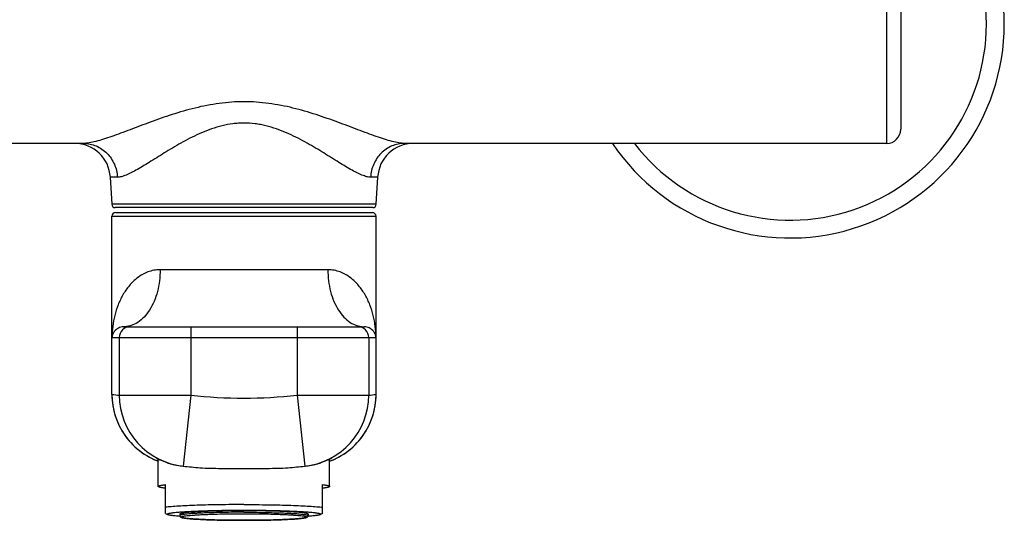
# Model space of a CAD drawing. Header units: millimetres. Extents: x 90 to 575, y 64 to 450.
# Tile 5 of 8: x 178 to 316, y 309 to 379. Entities that reach past the tile are written whole.
import ezdxf

# ---------------------------------------------------------------- set-up
doc = ezdxf.new("R2010")
doc.units = ezdxf.units.MM
doc.header["$LTSCALE"] = 46.255
doc.layers.get('0').update_dxf_attribs({"linetype": 'CONTINUOUS'})

msp = doc.modelspace()

# ---------------------------------------------------------------- linework, layer by layer
at = {"color": 9, "linetype": 'CONTINUOUS'}
for p, q in [((299.64, 395.62), (299.64, 362.12)), ((191.91, 357.38), (190.92, 357.38)), ((228.37, 357.38), (227.38, 357.38)), ((228.17, 353.6), (191.12, 353.6)), ((191.14, 351.92), (228.14, 351.92)), ((221.39, 344.42), (197.9, 344.42)), ((202.18, 336.42), (202.18, 326.82)), ((217.11, 336.42), (217.11, 326.82)), ((191.15, 334.92), (228.14, 334.92)), ((192.18, 334.92), (192.18, 326.82)), ((227.11, 334.92), (227.11, 326.82)), ((191.14, 326.94), (191.15, 326.94)), ((228.14, 326.94), (228.14, 326.94)), ((192.18, 326.82), (202.18, 326.82)), ((202.18, 326.82), (201.12, 316.88)), ((217.11, 326.82), (227.11, 326.82)), ((217.11, 326.82), (218.17, 316.88))]:
    msp.add_line(p, q, dxfattribs=at)
at = {"color": 7, "linetype": 'CONTINUOUS'}
for p, q in [((301.64, 393.62), (301.64, 364.12)), ((187.18, 362.12), (119.64, 362.12)), ((299.64, 362.12), (232.11, 362.12)), ((190.92, 357.38), (191.12, 353.6)), ((228.17, 353.6), (228.37, 357.38)), ((227.67, 353.12), (191.62, 353.12)), ((191.14, 326.94), (191.14, 351.92)), ((191.64, 352.42), (227.64, 352.42)), ((228.14, 326.94), (228.14, 351.92)), ((192.82, 336.42), (226.47, 336.42)), ((226.64, 336.41), (226.47, 336.42)), ((197.64, 314.04), (197.64, 317.88)), ((221.64, 314.04), (221.64, 317.88)), ((201.1, 316.88), (201.12, 316.88)), ((218.17, 316.88), (218.19, 316.88)), ((198.64, 310.26), (198.64, 314.29)), ((220.64, 310.26), (220.64, 314.29)), ((198.64, 310.26), (198.94, 310.09)), ((200.64, 310.14), (200.64, 309.94)), ((218.64, 310.14), (218.64, 309.94)), ((220.64, 310.26), (220.35, 310.09))]:
    msp.add_line(p, q, dxfattribs=at)
for points in [[(191.14, 326.94), (191.15, 326.56), (191.18, 326.14), (191.22, 325.73), (191.28, 325.32), (191.35, 324.91), (191.44, 324.51), (191.55, 324.11), (191.68, 323.71), (191.82, 323.32), (191.98, 322.94), (192.15, 322.56), (192.34, 322.19), (192.55, 321.83), (192.77, 321.48), (193, 321.14), (193.25, 320.81), (193.51, 320.48), (193.78, 320.17), (194.07, 319.87), (194.37, 319.59), (194.68, 319.31), (195, 319.05), (195.33, 318.8), (195.67, 318.57), (196.03, 318.35), (196.39, 318.14), (196.76, 317.95), (197.13, 317.78), (197.52, 317.62), (197.64, 317.57)], [(221.64, 317.57), (221.77, 317.62), (222.16, 317.78), (222.53, 317.95), (222.9, 318.14), (223.26, 318.35), (223.61, 318.57), (223.96, 318.8), (224.29, 319.05), (224.61, 319.31), (224.92, 319.59), (225.22, 319.87), (225.51, 320.17), (225.78, 320.48), (226.04, 320.81), (226.29, 321.14), (226.52, 321.48), (226.74, 321.83), (226.95, 322.19), (227.14, 322.56), (227.31, 322.94), (227.47, 323.32), (227.61, 323.71), (227.74, 324.11), (227.84, 324.51), (227.94, 324.91), (228.01, 325.32), (228.07, 325.73), (228.11, 326.14), (228.14, 326.56), (228.14, 326.94)]]:
    msp.add_lwpolyline(points, dxfattribs=at)
for centre, radius, start, end in [((286.14, 378.87), 30, 213.9449, 146.0551), ((299.64, 364.12), 2, 270, 360), ((185.93, 357.12), 5, 3, 90), ((233.36, 357.12), 5, 90, 177), ((191.62, 353.62), 0.5, 183, 270), ((227.67, 353.62), 0.5, 270, 357), ((191.64, 351.92), 0.5, 90, 180), ((227.64, 351.92), 0.5, 0, 90), ((209.64, 396.42), 80, 263.8808, 265.5718), ((209.64, 396.42), 80, 274.4282, 276.1192)]:
    msp.add_arc(centre, radius, start, end, dxfattribs=at)
at = {"color": 9, "linetype": 'CONTINUOUS'}
for centre, radius, start, end in [((286.14, 378.87), 27.5, 217.5279, 142.4721), ((193.68, 334.92), 1.5, 90.0011, 180.0011), ((225.61, 334.92), 1.5, 359.9989, 89.9989), ((201.15, 326.94), 10, 179.999, 249.5047), ((199.65, 396.42), 70, 263.0257, 263.8808), ((218.14, 326.94), 10, 290.4953, 0.001), ((219.64, 396.42), 70, 276.1192, 276.9743), ((202.18, 326.82), 10, 179.9984, 263.8797), ((209.64, 396.42), 70, 263.8808, 276.1192), ((217.11, 326.82), 10, 276.1203, 0.0016)]:
    msp.add_arc(centre, radius, start, end, dxfattribs=at)
for points, knots in [([(232.11, 362.12), (231.99, 362.12), (231.72, 362.14), (231.15, 362.21), (230.34, 362.4), (229.29, 362.71), (228.14, 363.1), (226.9, 363.56), (225.1, 364.24), (223.22, 364.95), (221.26, 365.65), (219.19, 366.36), (217.04, 366.98), (214.83, 367.47), (213.12, 367.75), (211.39, 367.93), (209.64, 367.99), (207.9, 367.93), (206.17, 367.75), (204.46, 367.47), (202.25, 366.98), (199.59, 366.21), (196.58, 365.14), (194.19, 364.24), (192.39, 363.56), (191.15, 363.1), (190, 362.71), (188.95, 362.4), (188.14, 362.21), (187.57, 362.14), (187.3, 362.12), (187.18, 362.12)], [0, 0, 0, 0, 0.007997, 0.016913, 0.037351, 0.060945, 0.087202, 0.115664, 0.145946, 0.210741, 0.244789, 0.279687, 0.351506, 0.388191, 0.425248, 0.462562, 0.500002, 0.537442, 0.57475, 0.611807, 0.648497, 0.72031, 0.789257, 0.854055, 0.884336, 0.912799, 0.939055, 0.96265, 0.983096, 0.992007, 1, 1, 1, 1]), ([(227.38, 357.38), (227.29, 357.38), (227.1, 357.4), (226.81, 357.46), (226.49, 357.56), (226.02, 357.74), (225.37, 358.04), (224.53, 358.5), (223.63, 359.03), (222.29, 359.86), (220.88, 360.75), (219.38, 361.66), (217.75, 362.59), (216.02, 363.46), (214.18, 364.19), (212.97, 364.55), (211.97, 364.77), (210.94, 364.93), (209.9, 364.99), (208.86, 364.96), (207.83, 364.86), (206.57, 364.62), (205.11, 364.19), (203.71, 363.64), (202.38, 363.02), (200.72, 362.14), (198.81, 361), (197, 359.86), (195.66, 359.03), (194.76, 358.5), (193.92, 358.04), (193.17, 357.69), (192.6, 357.48), (192.18, 357.4), (192, 357.38), (191.91, 357.38)], [0, 0, 0, 0, 0.006785, 0.014408, 0.022911, 0.032296, 0.053605, 0.078012, 0.105107, 0.134496, 0.198819, 0.233216, 0.268827, 0.343054, 0.381444, 0.420515, 0.440263, 0.460118, 0.499994, 0.51996, 0.539889, 0.579476, 0.618547, 0.656937, 0.694523, 0.731187, 0.80119, 0.865513, 0.894903, 0.921997, 0.946403, 0.967714, 0.985593, 0.993216, 1, 1, 1, 1]), ([(187.18, 362.12), (187.48, 362.12), (188.08, 362.06), (188.95, 361.79), (189.75, 361.36), (190.46, 360.77), (191.05, 360.05), (191.51, 359.22), (191.81, 358.33), (191.89, 357.7), (191.91, 357.38)], [0, 0, 0, 0, 0.121769, 0.244022, 0.367173, 0.491498, 0.617101, 0.743903, 0.87166, 1, 1, 1, 1]), ([(232.11, 362.12), (231.81, 362.12), (231.21, 362.06), (230.34, 361.79), (229.54, 361.36), (228.83, 360.77), (228.24, 360.05), (227.78, 359.22), (227.48, 358.33), (227.4, 357.7), (227.38, 357.38)], [0, 0, 0, 0, 0.121769, 0.244023, 0.367174, 0.491499, 0.617101, 0.743903, 0.87166, 1, 1, 1, 1]), ([(197.9, 344.42), (197.6, 344.42), (197.01, 344.36), (196.18, 344.13), (195.42, 343.77), (194.51, 343.17), (193.55, 342.23), (192.65, 340.92), (191.98, 339.5), (191.5, 338.01), (191.22, 336.48), (191.15, 335.44), (191.15, 334.92)], [0, 0, 0, 0, 0.070114, 0.137314, 0.202427, 0.266106, 0.390691, 0.513537, 0.635592, 0.75726, 0.878708, 1, 1, 1, 1]), ([(197.9, 344.42), (197.9, 343.9), (197.84, 342.87), (197.55, 341.37), (197.09, 339.99), (196.47, 338.78), (195.7, 337.77), (194.82, 337.01), (194, 336.61), (193.33, 336.45), (192.99, 336.42), (192.82, 336.42)], [0, 0, 0, 0, 0.150558, 0.297703, 0.438323, 0.56993, 0.691029, 0.801536, 0.903191, 0.951932, 1, 1, 1, 1]), ([(228.14, 334.92), (228.14, 335.44), (228.07, 336.48), (227.78, 338.01), (227.31, 339.5), (226.64, 340.92), (225.74, 342.23), (224.78, 343.17), (223.87, 343.77), (223.11, 344.13), (222.28, 344.36), (221.69, 344.42), (221.39, 344.42)], [0, 0, 0, 0, 0.121291, 0.242741, 0.364408, 0.486462, 0.609309, 0.733894, 0.797573, 0.862686, 0.929886, 1, 1, 1, 1]), ([(221.39, 344.42), (221.39, 343.9), (221.45, 342.87), (221.74, 341.37), (222.2, 339.99), (222.82, 338.78), (223.59, 337.77), (224.47, 337.01), (225.29, 336.61), (225.96, 336.45), (226.3, 336.42), (226.47, 336.42)], [0, 0, 0, 0, 0.150558, 0.297703, 0.438323, 0.56993, 0.691029, 0.801535, 0.903191, 0.951932, 1, 1, 1, 1]), ([(192.82, 336.42), (192.67, 336.42), (192.4, 336.38), (192.05, 336.24), (191.77, 336.06), (191.49, 335.8), (191.25, 335.42), (191.16, 335.08), (191.15, 334.92)], [0, 0, 0, 0, 0.179288, 0.32908, 0.461188, 0.581549, 0.799208, 1, 1, 1, 1]), ([(228.14, 334.92), (228.13, 335.08), (228.05, 335.4), (227.83, 335.76), (227.57, 336.02), (227.32, 336.2), (227.01, 336.34), (226.77, 336.4), (226.64, 336.41)], [0, 0, 0, 0, 0.205722, 0.427389, 0.548892, 0.680968, 0.828439, 1, 1, 1, 1]), ([(209.64, 310.41), (209.06, 310.41), (207.91, 310.41), (206.24, 310.38), (204.93, 310.34), (203.95, 310.31), (203.3, 310.28), (202.71, 310.24), (202.19, 310.21), (201.73, 310.17), (201.4, 310.13), (201.18, 310.1), (201.04, 310.08), (200.92, 310.06), (200.82, 310.04), (200.75, 310.01), (200.69, 309.99), (200.66, 309.97), (200.64, 309.95), (200.64, 309.94)], [0, 0, 0, 0, 0.194093, 0.380748, 0.552816, 0.631294, 0.703716, 0.769391, 0.827695, 0.878079, 0.920077, 0.937812, 0.95332, 0.966575, 0.977561, 0.98628, 0.992774, 0.997178, 1, 1, 1, 1]), ([(209.64, 310.41), (210.23, 310.41), (211.38, 310.41), (213.05, 310.38), (214.36, 310.34), (215.34, 310.31), (215.99, 310.28), (216.58, 310.24), (217.1, 310.21), (217.56, 310.17), (217.89, 310.13), (218.11, 310.1), (218.25, 310.08), (218.37, 310.06), (218.47, 310.04), (218.54, 310.01), (218.6, 309.99), (218.63, 309.97), (218.64, 309.95), (218.64, 309.94)], [0, 0, 0, 0, 0.194093, 0.380748, 0.552816, 0.631294, 0.703716, 0.769391, 0.827695, 0.878079, 0.920077, 0.937812, 0.95332, 0.966575, 0.977561, 0.98628, 0.992774, 0.997178, 1, 1, 1, 1]), ([(209.64, 309.28), (209.07, 309.28), (207.95, 309.29), (206.32, 309.31), (205.03, 309.35), (204.08, 309.38), (203.44, 309.41), (202.86, 309.45), (202.35, 309.48), (201.91, 309.52), (201.59, 309.56), (201.37, 309.59), (201.23, 309.61), (201.11, 309.63), (201.02, 309.65), (200.95, 309.67), (200.9, 309.69), (200.87, 309.71), (200.85, 309.72), (200.84, 309.74), (200.85, 309.76), (200.87, 309.78), (200.9, 309.79), (200.95, 309.81), (201.02, 309.83), (201.11, 309.86), (201.23, 309.88), (201.37, 309.9), (201.59, 309.93), (201.91, 309.96), (202.35, 310), (202.86, 310.04), (203.44, 310.07), (204.08, 310.1), (205.03, 310.14), (206.32, 310.17), (207.95, 310.2), (209.07, 310.2), (209.64, 310.2)], [0, 0, 0, 0, 0.097045, 0.190371, 0.276404, 0.315642, 0.351853, 0.38469, 0.413842, 0.439033, 0.460032, 0.468899, 0.476653, 0.483281, 0.488773, 0.493133, 0.49638, 0.497606, 0.498589, 0.5, 0.501411, 0.502394, 0.50362, 0.506867, 0.511227, 0.516719, 0.523347, 0.531101, 0.539968, 0.560967, 0.586158, 0.61531, 0.648147, 0.684358, 0.723596, 0.809629, 0.902955, 1, 1, 1, 1]), ([(209.64, 310.2), (210.22, 310.2), (211.34, 310.2), (212.97, 310.17), (214.26, 310.14), (215.21, 310.1), (215.85, 310.07), (216.43, 310.04), (216.94, 310), (217.38, 309.96), (217.7, 309.93), (217.92, 309.9), (218.06, 309.88), (218.17, 309.86), (218.27, 309.83), (218.34, 309.81), (218.39, 309.79), (218.42, 309.78), (218.44, 309.76), (218.45, 309.74), (218.44, 309.72), (218.42, 309.71), (218.39, 309.69), (218.34, 309.67), (218.27, 309.65), (218.17, 309.63), (218.06, 309.61), (217.92, 309.59), (217.7, 309.56), (217.38, 309.52), (216.94, 309.48), (216.43, 309.45), (215.85, 309.41), (215.21, 309.38), (214.26, 309.35), (212.97, 309.31), (211.34, 309.29), (210.22, 309.28), (209.64, 309.28)], [0, 0, 0, 0, 0.097045, 0.190371, 0.276404, 0.315642, 0.351853, 0.38469, 0.413842, 0.439033, 0.460032, 0.468899, 0.476653, 0.483281, 0.488773, 0.493133, 0.49638, 0.497606, 0.498589, 0.5, 0.501411, 0.502394, 0.50362, 0.506867, 0.511227, 0.516719, 0.523347, 0.531101, 0.539968, 0.560967, 0.586158, 0.61531, 0.648147, 0.684358, 0.723596, 0.809629, 0.902955, 1, 1, 1, 1])]:
    msp.add_open_spline(points, degree=3, knots=knots, dxfattribs=at)
at = {"color": 7, "linetype": 'CONTINUOUS'}
for points, knots in [([(197.39, 318), (197.39, 318), (197.4, 318), (197.4, 318), (197.4, 318), (197.41, 317.99), (197.43, 317.98), (197.46, 317.97), (197.49, 317.95), (197.54, 317.93), (197.59, 317.91), (197.67, 317.87), (197.79, 317.81), (197.96, 317.74), (198.15, 317.65), (198.37, 317.56), (198.62, 317.46), (198.9, 317.36), (199.2, 317.27), (199.66, 317.13), (200.29, 316.99), (200.82, 316.91), (201.1, 316.88)], [0, 0, 0, 0, 0.000252, 0.001047, 0.002405, 0.004328, 0.009865, 0.017641, 0.027633, 0.039814, 0.05415, 0.070606, 0.10972, 0.156819, 0.211556, 0.273587, 0.342588, 0.418261, 0.500346, 0.588617, 0.782933, 1, 1, 1, 1]), ([(197.64, 317.86), (197.62, 317.87), (197.59, 317.89), (197.54, 317.92), (197.49, 317.94), (197.46, 317.96), (197.43, 317.98), (197.41, 317.99), (197.4, 317.99), (197.4, 318), (197.4, 318), (197.39, 318), (197.39, 318)], [0, 0, 0, 0, 0.230428, 0.431437, 0.602602, 0.743543, 0.853906, 0.933484, 0.961685, 0.98214, 0.994862, 1, 1, 1, 1]), ([(218.19, 316.88), (218.47, 316.91), (219, 316.99), (219.63, 317.13), (220.09, 317.27), (220.39, 317.36), (220.67, 317.46), (220.92, 317.56), (221.14, 317.65), (221.33, 317.74), (221.5, 317.81), (221.62, 317.87), (221.7, 317.91), (221.75, 317.93), (221.79, 317.95), (221.83, 317.97), (221.86, 317.98), (221.88, 317.99), (221.89, 318), (221.89, 318), (221.89, 318), (221.89, 318), (221.89, 318)], [0, 0, 0, 0, 0.217067, 0.411383, 0.499654, 0.581739, 0.657412, 0.726413, 0.788444, 0.843181, 0.89028, 0.929394, 0.94585, 0.960186, 0.972367, 0.982359, 0.990135, 0.995672, 0.997595, 0.998953, 0.999748, 1, 1, 1, 1]), ([(221.89, 318), (221.89, 318), (221.89, 318), (221.89, 318), (221.89, 317.99), (221.88, 317.99), (221.86, 317.98), (221.83, 317.96), (221.79, 317.94), (221.75, 317.92), (221.7, 317.89), (221.67, 317.87), (221.65, 317.86)], [0, 0, 0, 0, 0.005138, 0.01786, 0.038315, 0.066516, 0.146094, 0.256457, 0.397398, 0.568563, 0.769572, 1, 1, 1, 1]), ([(203.47, 316.66), (203.95, 316.62), (204.94, 316.58), (206.46, 316.56), (208.04, 316.56), (209.11, 316.56), (209.64, 316.56)], [0, 0, 0, 0, 0.234157, 0.481828, 0.738623, 1, 1, 1, 1]), ([(209.64, 316.56), (210.18, 316.56), (211.25, 316.56), (212.83, 316.56), (214.35, 316.58), (215.34, 316.62), (215.82, 316.66)], [0, 0, 0, 0, 0.261377, 0.518172, 0.765843, 1, 1, 1, 1]), ([(197.64, 314.04), (197.64, 314.05), (197.66, 314.07), (197.68, 314.09), (197.72, 314.11), (197.8, 314.14), (197.91, 314.17), (198.05, 314.2), (198.22, 314.23), (198.42, 314.26), (198.57, 314.28), (198.64, 314.29)], [0, 0, 0, 0, 0.034188, 0.058462, 0.088919, 0.170006, 0.279204, 0.416927, 0.583154, 0.777656, 1, 1, 1, 1]), ([(198.64, 313.78), (198.57, 313.79), (198.42, 313.81), (198.22, 313.84), (198.05, 313.87), (197.91, 313.9), (197.8, 313.93), (197.72, 313.96), (197.68, 313.99), (197.66, 314), (197.64, 314.02), (197.64, 314.04)], [0, 0, 0, 0, 0.222344, 0.416846, 0.583073, 0.720796, 0.829994, 0.911081, 0.941538, 0.965812, 1, 1, 1, 1]), ([(220.64, 314.29), (220.72, 314.28), (220.87, 314.26), (221.07, 314.23), (221.24, 314.2), (221.38, 314.17), (221.49, 314.14), (221.57, 314.11), (221.61, 314.09), (221.63, 314.07), (221.64, 314.05), (221.64, 314.04)], [0, 0, 0, 0, 0.222344, 0.416846, 0.583073, 0.720796, 0.829994, 0.911081, 0.941538, 0.965812, 1, 1, 1, 1]), ([(221.64, 314.04), (221.64, 314.02), (221.63, 314), (221.61, 313.99), (221.57, 313.96), (221.49, 313.93), (221.38, 313.9), (221.24, 313.87), (221.07, 313.84), (220.87, 313.81), (220.72, 313.79), (220.64, 313.78)], [0, 0, 0, 0, 0.034188, 0.058462, 0.088919, 0.170006, 0.279204, 0.416927, 0.583154, 0.777656, 1, 1, 1, 1]), ([(209.64, 311.49), (208.5, 311.49), (206.31, 311.47), (203.66, 311.41), (201.74, 311.34), (200.54, 311.27), (199.52, 311.2), (198.91, 311.15), (198.64, 311.11)], [0, 0, 0, 0, 0.31157, 0.597211, 0.722749, 0.833188, 0.926241, 1, 1, 1, 1]), ([(198.89, 310.14), (198.89, 310.15), (198.9, 310.17), (198.93, 310.18), (198.96, 310.2), (199.02, 310.23), (199.11, 310.25), (199.22, 310.28), (199.37, 310.31), (199.53, 310.33), (199.8, 310.37), (200.19, 310.41), (200.73, 310.46), (201.36, 310.5), (202.07, 310.54), (202.85, 310.58), (204.01, 310.62), (205.58, 310.67), (207.57, 310.7), (209.64, 310.71), (211.72, 310.7), (213.71, 310.67), (215.28, 310.62), (216.44, 310.58), (217.22, 310.54), (217.93, 310.5), (218.55, 310.46), (219.1, 310.41), (219.49, 310.37), (219.76, 310.33), (219.92, 310.31), (220.06, 310.28), (220.18, 310.25), (220.27, 310.23), (220.33, 310.2), (220.36, 310.18), (220.38, 310.17), (220.39, 310.15), (220.39, 310.14)], [0, 0, 0, 0, 0.001411, 0.002394, 0.00362, 0.006867, 0.011227, 0.016719, 0.023346, 0.031101, 0.039968, 0.060967, 0.086158, 0.11531, 0.148147, 0.184358, 0.223596, 0.309629, 0.402955, 0.5, 0.597045, 0.690371, 0.776404, 0.815642, 0.851853, 0.88469, 0.913842, 0.939033, 0.960032, 0.968899, 0.976654, 0.983281, 0.988773, 0.993133, 0.99638, 0.997606, 0.998589, 1, 1, 1, 1]), ([(209.64, 310.61), (209.06, 310.61), (207.91, 310.61), (206.24, 310.58), (204.93, 310.54), (203.95, 310.51), (203.3, 310.48), (202.71, 310.44), (202.19, 310.41), (201.73, 310.37), (201.4, 310.33), (201.18, 310.3), (201.04, 310.28), (200.92, 310.26), (200.82, 310.24), (200.75, 310.21), (200.69, 310.19), (200.66, 310.17), (200.64, 310.15), (200.64, 310.14)], [0, 0, 0, 0, 0.194093, 0.380748, 0.552816, 0.631294, 0.703716, 0.769391, 0.827695, 0.878079, 0.920077, 0.937812, 0.95332, 0.966575, 0.977561, 0.98628, 0.992774, 0.997178, 1, 1, 1, 1]), ([(209.64, 311.49), (210.79, 311.49), (212.98, 311.47), (215.63, 311.41), (217.55, 311.34), (218.75, 311.27), (219.77, 311.2), (220.38, 311.15), (220.64, 311.11)], [0, 0, 0, 0, 0.31157, 0.597211, 0.722749, 0.833188, 0.926241, 1, 1, 1, 1]), ([(218.64, 310.14), (218.64, 310.15), (218.63, 310.17), (218.6, 310.19), (218.54, 310.21), (218.47, 310.24), (218.37, 310.26), (218.25, 310.28), (218.11, 310.3), (217.89, 310.33), (217.56, 310.37), (217.1, 310.41), (216.58, 310.44), (215.99, 310.48), (215.34, 310.51), (214.36, 310.54), (213.05, 310.58), (211.38, 310.61), (210.23, 310.61), (209.64, 310.61)], [0, 0, 0, 0, 0.002822, 0.007226, 0.01372, 0.022439, 0.033425, 0.04668, 0.062188, 0.079923, 0.121921, 0.172305, 0.230609, 0.296284, 0.368706, 0.447184, 0.619252, 0.805907, 1, 1, 1, 1]), ([(198.94, 310.09), (198.93, 310.09), (198.91, 310.11), (198.89, 310.13), (198.89, 310.14)], [0, 0, 0, 0, 0.336697, 1, 1, 1, 1]), ([(200.67, 309.83), (200.45, 309.85), (200.14, 309.88), (199.75, 309.92), (199.51, 309.95), (199.31, 309.98), (199.15, 310.02), (199.03, 310.05), (198.96, 310.08), (198.94, 310.09)], [0, 0, 0, 0, 0.376532, 0.53425, 0.670845, 0.785881, 0.879065, 0.950317, 1, 1, 1, 1]), ([(200.64, 309.94), (200.64, 309.91), (200.66, 309.86), (200.71, 309.78), (200.78, 309.72), (200.87, 309.69), (200.96, 309.66), (201.06, 309.63), (201.18, 309.61), (201.32, 309.59), (201.54, 309.56), (201.87, 309.52), (202.32, 309.48), (202.83, 309.45), (203.41, 309.42), (204.05, 309.38), (205.01, 309.35), (206.3, 309.31), (207.94, 309.29), (209.07, 309.28), (209.64, 309.28)], [0, 0, 0, 0, 0.009907, 0.018126, 0.029635, 0.03912, 0.049186, 0.06074, 0.074126, 0.089489, 0.106883, 0.14779, 0.196694, 0.253229, 0.316903, 0.387133, 0.463261, 0.630254, 0.811493, 1, 1, 1, 1]), ([(209.64, 309.28), (210.22, 309.28), (211.35, 309.29), (212.99, 309.31), (214.28, 309.35), (215.24, 309.38), (215.88, 309.42), (216.46, 309.45), (216.97, 309.48), (217.42, 309.52), (217.75, 309.56), (217.97, 309.59), (218.11, 309.61), (218.23, 309.63), (218.33, 309.66), (218.42, 309.69), (218.51, 309.72), (218.58, 309.78), (218.63, 309.86), (218.64, 309.91), (218.64, 309.94)], [0, 0, 0, 0, 0.188508, 0.369747, 0.536741, 0.612869, 0.6831, 0.746774, 0.803309, 0.852212, 0.893119, 0.910512, 0.925874, 0.93926, 0.950814, 0.96088, 0.970365, 0.981875, 0.99009, 1, 1, 1, 1]), ([(220.35, 310.09), (220.33, 310.08), (220.26, 310.05), (220.14, 310.02), (219.98, 309.98), (219.78, 309.95), (219.54, 309.92), (219.15, 309.88), (218.84, 309.85), (218.62, 309.83)], [0, 0, 0, 0, 0.049683, 0.120935, 0.214119, 0.329155, 0.465749, 0.623468, 1, 1, 1, 1]), ([(220.39, 310.14), (220.39, 310.14), (220.39, 310.12), (220.38, 310.11), (220.36, 310.1), (220.35, 310.09)], [0, 0, 0, 0, 0.186143, 0.528702, 1, 1, 1, 1])]:
    msp.add_open_spline(points, degree=3, knots=knots, dxfattribs=at)

doc.saveas('drawing.dxf')
